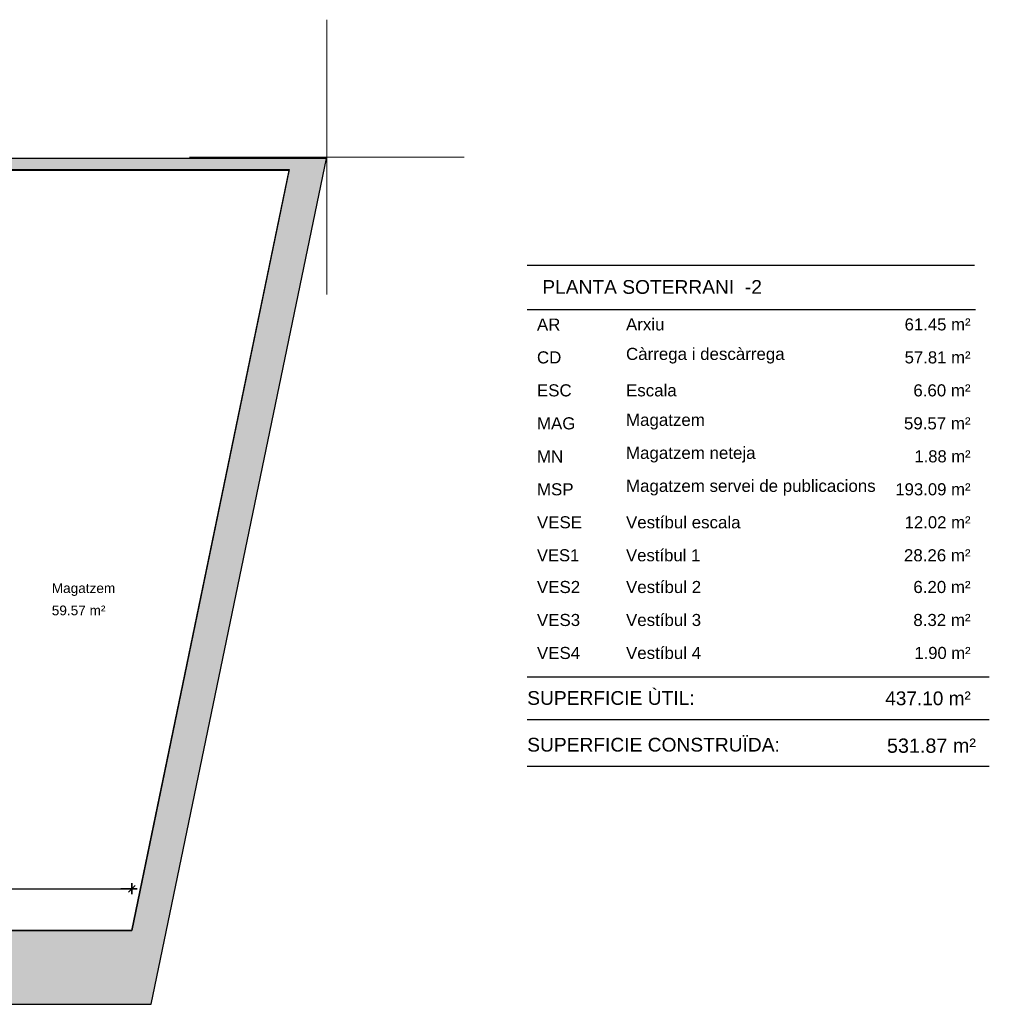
# Model space of a CAD drawing. Header units: metres. Extents: x -1 to 440, y -6 to 31.
# Tile 5 of 5: x 422 to 440, y 13 to 31. Entities that reach past the tile are written whole.
import ezdxf

# ---------------------------------------------------------------- set-up
doc = ezdxf.new("R2010")
doc.units = ezdxf.units.M
doc.header["$PDMODE"] = 65
doc.linetypes.add('CONTINUA', pattern=[0])
for name, color, linetype, lineweight in [('3D PS-2 MUR', 7, 'CONTINUA', 25), ('PS -2 COTES', 7, 'CONTINUA', 25), ('PS -2 LOCALS', 7, 'CONTINUA', 25), ('PS -2 RESUM LOCALS', 7, 'CONTINUA', 25), ('PS -2 TEXT', 7, 'CONTINUA', 25), ('PS-2 ESCALES 2D', 7, 'CONTINUA', 25)]:
    doc.layers.add(name, color=color, linetype=linetype, lineweight=lineweight)
doc.styles.add('ARIAL', font='arial.ttf')
doc.dimstyles.new('DIMSTYLE_2', dxfattribs={"dimtxt": 0.2, "dimasz": 0.2, "dimexe": 0, "dimexo": 1e-06, "dimgap": 0.1, "dimtad": 0, "dimrnd": 0.01, "dimzin": 4, "dimdsep": 46, "dimtxsty": 'ARIAL', "dimblk1": 'ALL_ML_STRICH', "dimblk2": 'ALL_ML_STRICH', "dimsah": 1, "dimcen": 0, "dimse1": 1, "dimse2": 1, "dimclrd": 2, "dimclre": 2, "dimclrt": 2, "dimadec": 0, "dimazin": 0, "dimtfac": 1, "dimtdec": 0, "dimtix": 1, "dimtmove": 2, "dimatfit": 3, "dimfxl": 0, "dimtzin": 0, "dimlwd": 0, "dimlwe": 35, "dimarcsym": 0})

# ---------------------------------------------------------------- blocks, each defined once
blk = doc.blocks.new('ALL_ML_STRICH')
at = {"color": 0, "linetype": 'ByBlock', "lineweight": -2}
for p, q in [((-1, 0), (0.5, 0)), ((-0.3, -0.3), (0.3, 0.3)), ((0, -0.5), (0, 0.5))]:
    blk.add_line(p, q, dxfattribs=at)
blk = doc.blocks.new('*D5')
at = {"layer": 'DEFPOINTS', "color": 2, "linetype": 'CONTINUA', "lineweight": 35, "transparency": 33554687}
for p in [(392.096, 15.278), (392.096, 14.943), (423.936, 13.431)]:
    blk.add_point(p, dxfattribs=at)
at = {"layer": 'PS -2 COTES', "color": 2, "linetype": 'CONTINUA', "lineweight": -2, "transparency": 33554687}
for p, q in [((392.096, 14.943), (407.623, 14.943)), ((408.423, 14.943), (423.936, 14.943))]:
    blk.add_line(p, q, dxfattribs=at)
at = {"layer": 'PS -2 COTES', "color": 2, "linetype": 'CONTINUA', "lineweight": 35, "transparency": 33554687, "xscale": 0.2, "yscale": 0.2, "zscale": 0.2, "rotation": 180}
blk.add_blockref('ALL_ML_STRICH', (392.096, 14.943), dxfattribs=at)
at = {"layer": 'PS -2 COTES', "color": 2, "linetype": 'CONTINUA', "lineweight": 35, "transparency": 33554687, "xscale": 0.2, "yscale": 0.2, "zscale": 0.2}
blk.add_blockref('ALL_ML_STRICH', (423.936, 14.943), dxfattribs=at)
at = {"layer": 'PS -2 COTES', "color": 2, "linetype": 'CONTINUA', "lineweight": 35, "transparency": 33554687, "insert": (408.023, 14.943), "char_height": 0.2, "width": 1, "attachment_point": 5, "style": 'ARIAL'}
blk.add_mtext('\\A1;{\\A1;{31.84\\H0.132000;\\S^ ;}}', dxfattribs=at)

msp = doc.modelspace()

# ---------------------------------------------------------------- hatches: boundary and pattern name
at = {"layer": '3D PS-2 MUR', "linetype": 'CONTINUA', "lineweight": 18, "true_color": 0xa0a0a0, "transparency": 33554687}
for points in [[(426.844, 28.228), (421.006, 28.228), (421.006, 28.028), (426.803, 28.028)], [(424.291, 12.841), (427.477, 28.228), (426.844, 28.228), (423.658, 12.841)], [(392.1, 12.841), (423.658, 12.841), (423.936, 14.181), (392.1, 14.181)]]:
    msp.add_hatch(color=253, dxfattribs=at).paths.add_polyline_path(points)

# ---------------------------------------------------------------- linework, layer by layer
at = {"layer": '3D PS-2 MUR', "color": 7, "linetype": 'CONTINUA', "lineweight": 25, "transparency": 33554687}
for p, q in [((427.477, 28.228), (396.666, 28.228)), ((426.844, 28.228), (421.006, 28.228)), ((424.291, 12.841), (427.477, 28.228)), ((424.291, 12.841), (427.477, 28.228)), ((427.477, 28.228), (426.844, 28.228)), ((421.296, 28.028), (426.803, 28.028)), ((426.803, 28.028), (423.936, 14.181)), ((423.936, 14.181), (421.326, 14.181)), ((391.15, 12.841), (424.291, 12.841)), ((392.1, 12.841), (423.658, 12.841)), ((423.658, 12.841), (424.291, 12.841))]:
    msp.add_line(p, q, dxfattribs=at)
at = {"layer": 'PS -2 LOCALS', "color": 52, "linetype": 'CONTINUA', "lineweight": 13, "transparency": 33554687}
for p, q in [((427.486, 30.752), (427.486, 25.752)), ((427.486, 30.752), (427.486, 25.752)), ((429.986, 28.252), (424.986, 28.252)), ((429.986, 28.252), (424.986, 28.252))]:
    msp.add_line(p, q, dxfattribs=at)
at = {"layer": 'PS -2 LOCALS', "color": 7, "linetype": 'CONTINUA', "lineweight": 25, "transparency": 33554687}
for p, q in [((426.801, 28.011), (421.296, 28.011)), ((423.934, 14.181), (426.801, 28.011)), ((421.251, 14.181), (423.934, 14.181))]:
    msp.add_line(p, q, dxfattribs=at)
at = {"layer": 'PS -2 RESUM LOCALS', "color": 7, "linetype": 'CONTINUA', "lineweight": 25, "transparency": 33554687}
for p, q in [((439.273, 26.28), (431.133, 26.28)), ((431.133, 25.48), (439.293, 25.48)), ((431.133, 18.8), (439.543, 18.8)), ((431.133, 18.02), (439.543, 18.02)), ((431.133, 17.17), (439.543, 17.17))]:
    msp.add_line(p, q, dxfattribs=at)
at = {"layer": 'PS -2 TEXT', "color": 52, "linetype": 'CONTINUA', "lineweight": 13, "transparency": 33554687}
for p, q in [((427.486, 30.752), (427.486, 25.752)), ((429.986, 28.252), (424.986, 28.252))]:
    msp.add_line(p, q, dxfattribs=at)
at = {"layer": 'PS-2 ESCALES 2D', "color": 52, "linetype": 'CONTINUA', "lineweight": 13, "transparency": 33554687}
for p, q in [((427.486, 30.752), (427.486, 25.752)), ((429.986, 28.252), (424.986, 28.252))]:
    msp.add_line(p, q, dxfattribs=at)

# ---------------------------------------------------------------- texts
at = {"layer": 'PS -2 LOCALS', "color": 7, "linetype": 'CONTINUA', "lineweight": 25, "transparency": 33554687, "char_height": 0.17708, "attachment_point": 7, "style": 'ARIAL'}
for s, insert, width in [('\\W1.00;Magatzem', (422.48, 20.269), 1.24858), ('\\W1.00;59.57 m²', (422.48, 19.915), 1.06846)]:
    msp.add_mtext(s, dxfattribs=dict(at, insert=insert, width=width))
at = {"layer": 'PS -2 RESUM LOCALS', "color": 7, "linetype": 'CONTINUA', "lineweight": 25, "transparency": 33554687, "style": 'ARIAL'}
for s, insert, char_height, width, attachment_point in [('\\W1.00; PLANTA SOTERRANI  -2', (431.31, 26.015), 0.25, 4.22504, 1), ('\\W1.00;AR', (431.31, 25.096), 0.22, 0.53868, 7), ('\\W1.00;Arxiu', (432.931, 25.096), 0.22, 0.81408, 7), ('\\W0.99;   61.45 m²', (439.202, 25.096), 0.22, 1.57895, 9), ('\\W1.00;CD', (431.31, 24.496), 0.22, 0.55737, 7), ('\\W1.00;Càrrega i descàrrega', (432.931, 24.496), 0.22, 3.01452, 7), ('\\W0.99;   57.81 m²', (439.202, 24.496), 0.22, 1.57895, 9), ('\\W1.00;ESC', (431.31, 23.896), 0.22, 0.74418, 7), ('\\W1.00;Escala', (432.931, 23.896), 0.22, 1.03789, 7), ('\\W1.00;    6.60 m²', (439.202, 23.896), 0.22, 1.49198, 9), ('\\W1.00;MAG', (431.31, 23.296), 0.22, 0.80986, 7), ('\\W1.00;Magatzem', (432.931, 23.296), 0.22, 1.55122, 7), ('\\W1.00;   59.57 m²', (439.202, 23.296), 0.22, 1.58018, 9), ('\\W1.00;Magatzem neteja', (432.931, 22.696), 0.22, 2.47903, 7), ('\\W0.98;    1.88 m²', (439.202, 22.696), 0.22, 1.49067, 9), ('\\W1.00;MN', (431.31, 22.696), 0.22, 0.59012, 7), ('\\W1.00;MSP', (431.31, 22.096), 0.22, 0.77701, 7), ('\\W1.00;Magatzem servei de publicacions', (432.931, 22.096), 0.22, 4.67918, 7), ('\\W0.99;  193.09 m²', (439.202, 22.096), 0.22, 1.66719, 9), ('\\W1.00;VESE', (431.31, 21.496), 0.22, 0.93107, 7), ('\\W1.00;Vestíbul escala', (432.931, 21.496), 0.22, 2.20399, 7), ('\\W0.99;   12.02 m²', (439.202, 21.496), 0.22, 1.57895, 9), ('\\W0.99;Vestíbul 1', (432.931, 20.896), 0.22, 1.4801, 7), ('\\W1.00;   28.26 m²', (439.202, 20.896), 0.22, 1.58018, 9), ('\\W0.98;VES1', (431.31, 20.896), 0.22, 0.89592, 7), ('\\W1.00;VES2', (431.31, 20.319), 0.22, 0.89821, 7), ('\\W1.00;Vestíbul 2', (432.931, 20.319), 0.22, 1.48143, 7), ('\\W1.00;    6.20 m²', (439.202, 20.319), 0.22, 1.49198, 9), ('\\W1.00;VES3', (431.31, 19.719), 0.22, 0.89821, 7), ('\\W1.00;Vestíbul 3', (432.931, 19.719), 0.22, 1.48143, 7), ('\\W1.00;    8.32 m²', (439.202, 19.719), 0.22, 1.49198, 9), ('\\W1.00;Vestíbul 4', (432.931, 19.119), 0.22, 1.48143, 7), ('\\W0.98;    1.90 m²', (439.202, 19.119), 0.22, 1.49067, 9), ('\\W1.00;VES4', (431.31, 19.119), 0.22, 0.89821, 7), ('\\W1.00;SUPERFICIE ÙTIL: ', (431.133, 18.538), 0.25, 3.27077, 1), ('\\W0.99;  437.10 m²', (437.457, 18.532), 0.25, 1.89454, 1), ('\\W1.00;SUPERFICIE CONSTRUÏDA: ', (431.133, 17.688), 0.25, 4.82929, 1), ('\\W0.99;531.87 m²', (439.299, 17.412), 0.26, 1.77102, 9)]:
    msp.add_mtext(s, dxfattribs=dict(at, insert=insert, char_height=char_height, width=width, attachment_point=attachment_point))

# ---------------------------------------------------------------- dimensions: what is measured, and where the dimension line sits
at = {"layer": 'PS -2 COTES', "color": 2, "linetype": 'CONTINUA', "lineweight": 35, "transparency": 33554687}
dim = msp.add_linear_dim(base=(423.936, 14.943), p1=(392.096, 15.278), p2=(423.936, 13.431), dimstyle='DIMSTYLE_2', override={"dimpost": '<>', "dimclrd": 2, "dimclre": 2, "dimclrt": 2, "dimlwd": 0, "dimlwe": 35}, dxfattribs=at)
dim.commit()
dim.dimension.update_dxf_attribs({"geometry": '*D5', "text_midpoint": (408.023, 14.943), "dimtype": 160})

doc.saveas('drawing.dxf')
